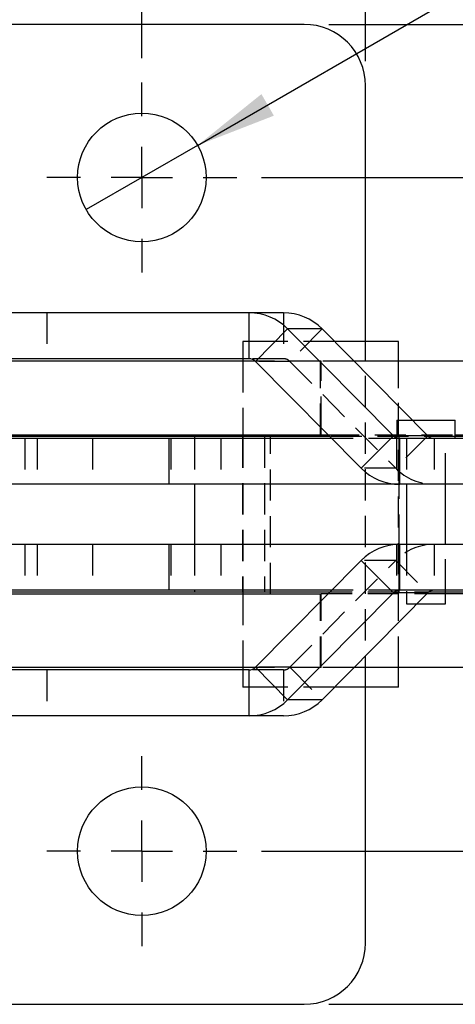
# Model space of a CAD drawing. Extents: x 144 to 818, y 5 to 576.
# Tile 14 of 49: x 296 to 332, y 20 to 101. Entities that reach past the tile are written whole.
import ezdxf

# ---------------------------------------------------------------- set-up
doc = ezdxf.new("R2010")
doc.units = 0
doc.header["$LTSCALE"] = 2
doc.linetypes.add('HIDDEN', pattern=[1.905, 1.27, -0.635])
doc.layers.get('0').update_dxf_attribs({"linetype": 'CONTINUOUS'})
doc.styles.add('SLDTEXTSTYLE0', font='TXT', dxfattribs={"width": 0.75})
doc.dimstyles.new('SLDDIMSTYLE1', dxfattribs={"dimtxt": 7, "dimasz": 6.604, "dimexe": 0, "dimexo": 0.0625, "dimgap": 1.75, "dimtad": 1, "dimdec": 3, "dimrnd": 1e-09, "dimzin": 12, "dimtxsty": 'SLDTEXTSTYLE0', "dimsah": 1, "dimcen": 0.09, "dimazin": 3, "dimtfac": 1, "dimtdec": 3, "dimtofl": 0, "dimtmove": 0, "dimatfit": 3, "dimtolj": 1, "dimtzin": 12})
doc.dimstyles.new('SLDDIMSTYLE4', dxfattribs={"dimtxt": 7, "dimasz": 6.604, "dimexe": 0, "dimexo": 0.0625, "dimgap": 1.75, "dimtad": 1, "dimdec": 3, "dimrnd": 1e-09, "dimzin": 12, "dimtxsty": 'SLDTEXTSTYLE0', "dimblk1": 'NONE', "dimsah": 1, "dimcen": 0, "dimazin": 3, "dimtfac": 1, "dimtdec": 3, "dimtmove": 0, "dimatfit": 3, "dimtolj": 1, "dimtzin": 12})

# ---------------------------------------------------------------- blocks, each defined once
blk = doc.blocks.new('_D_6')
at = {"color": 179, "linetype": 'CONTINUOUS'}
for p, q in [((321.546, 100.212), (426.992, 100.212)), ((424.992, 20.212), (424.992, 100.212)), ((321.546, 20.212), (426.992, 20.212))]:
    blk.add_line(p, q, dxfattribs=at)
for points in [[(424.992, 100.212), (423.976, 93.608), (426.008, 93.608)], [(424.992, 20.212), (426.008, 26.816), (423.976, 26.816)]]:
    blk.add_solid(points, dxfattribs=at)
at = {"color": 179, "linetype": 'CONTINUOUS', "insert": (415.969, 52.538, -138.306), "char_height": 7, "attachment_point": 1, "rotation": 90, "style": 'SLDTEXTSTYLE0'}
blk.add_mtext('80', dxfattribs=at)
blk = doc.blocks.new('_D_7')
at = {"color": 179, "linetype": 'CONTINUOUS'}
for p, q in [((316.046, 87.712), (405.134, 87.712)), ((403.134, 87.712), (403.134, 32.712)), ((316.046, 32.712), (405.134, 32.712))]:
    blk.add_line(p, q, dxfattribs=at)
for points in [[(403.134, 87.712), (402.118, 81.108), (404.15, 81.108)], [(403.134, 32.712), (404.15, 39.316), (402.118, 39.316)]]:
    blk.add_solid(points, dxfattribs=at)
at = {"color": 179, "linetype": 'CONTINUOUS', "insert": (394.11, 52.538, -138.306), "char_height": 7, "attachment_point": 1, "rotation": 90, "style": 'SLDTEXTSTYLE0'}
blk.add_mtext('55', dxfattribs=at)
blk = doc.blocks.new('_D_8')
at = {"color": 179, "linetype": 'CONTINUOUS'}
for p, q in [((259.546, 97.212), (259.546, 134.212)), ((324.546, 97.212), (324.546, 134.212)), ((324.546, 132.212), (259.546, 132.212))]:
    blk.add_line(p, q, dxfattribs=at)
for points in [[(259.546, 132.212), (266.15, 131.196), (266.15, 133.228)], [(324.546, 132.212), (317.942, 133.228), (317.942, 131.196)]]:
    blk.add_solid(points, dxfattribs=at)
at = {"color": 179, "linetype": 'CONTINUOUS', "insert": (286.382, 141.235, -138.306), "char_height": 7, "attachment_point": 1, "style": 'SLDTEXTSTYLE0'}
blk.add_mtext('65', dxfattribs=at)
blk = doc.blocks.new('_D_9')
at = {"color": 179, "linetype": 'CONTINUOUS'}
for p, q in [((276.296, 97.462), (276.296, 118.031)), ((306.296, 97.462), (306.296, 118.031)), ((306.296, 116.031), (276.296, 116.031))]:
    blk.add_line(p, q, dxfattribs=at)
for points in [[(276.296, 116.031), (282.9, 115.015), (282.9, 117.047)], [(306.296, 116.031), (299.692, 117.047), (299.692, 115.015)]]:
    blk.add_solid(points, dxfattribs=at)
at = {"color": 179, "linetype": 'CONTINUOUS', "insert": (286.382, 125.054, -138.306), "char_height": 7, "attachment_point": 1, "style": 'SLDTEXTSTYLE0'}
blk.add_mtext('30', dxfattribs=at)
blk = doc.blocks.new('_D_10')
at = {"color": 179, "linetype": 'CONTINUOUS'}
for q in [(364.265, 121.18), (301.75, 85.087)]:
    blk.add_line((310.843, 90.337), q, dxfattribs=at)
blk.add_solid([(310.843, 90.337), (317.07, 92.759), (316.054, 94.519)], dxfattribs=at)
at = {"color": 179, "linetype": 'CONTINUOUS', "char_height": 7, "attachment_point": 1, "rotation": 30, "style": 'SLDTEXTSTYLE0'}
for s, insert in [('10,5', (339.114, 117.162, -138.306)), ('%%c', (330.025, 111.791, -138.306))]:
    blk.add_mtext(s, dxfattribs=dict(at, insert=insert))
blk = doc.blocks.new('_NONE')
blk = doc.blocks.new('SW_CENTERMARKSYMBOL_8')
at = {"color": 0, "linetype": 'CONTINUOUS'}
for p, q in [((0, 5), (0, 7.75)), ((0, 0), (0, 2.5)), ((-5, 0), (-7.75, 0)), ((0, 0), (-2.5, 0)), ((0, 0), (0, -2.5)), ((0, 0), (2.5, 0)), ((5, 0), (7.75, 0)), ((0, -5), (0, -7.75))]:
    blk.add_line(p, q, dxfattribs=at)
blk = doc.blocks.new('SW_CENTERMARKSYMBOL_10')
at = {"color": 0, "linetype": 'CONTINUOUS'}
for p, q in [((0, 5), (0, 7.75)), ((30, 5), (30, 7.75)), ((0, 0), (0, 2.5)), ((30, 0), (30, 2.5)), ((-5, 0), (-7.75, 0)), ((0, 0), (-2.5, 0)), ((0, 0), (0, -2.5)), ((0, 0), (2.5, 0)), ((5, 0), (7.75, 0)), ((25, 0), (22.25, 0)), ((30, 0), (27.5, 0)), ((30, 0), (30, -2.5)), ((30, 0), (32.5, 0)), ((35, 0), (37.75, 0)), ((0, -5), (0, -7.75)), ((30, -5), (30, -7.75))]:
    blk.add_line(p, q, dxfattribs=at)

msp = doc.modelspace()

# ---------------------------------------------------------------- linework, layer by layer
at = {"color": 7, "linetype": 'CONTINUOUS'}
for p, q in [((319.5462, 100.212), (264.5462, 100.212)), ((324.5462, 74.312), (324.5462, 95.212)), ((315.0536, 76.662), (293.9755, 76.662)), ((315.0536, 72.912), (315.0536, 76.662)), ((317.8631, 76.662), (315.0536, 76.662)), ((315.5693, 72.6963), (318.1947, 75.3479)), ((326.8284, 66.6278), (318.1947, 75.3479)), ((321.0041, 75.3479), (318.1947, 75.3479)), ((321.0041, 75.3479), (329.6378, 66.6278)), ((327.2462, 74.312), (322.0298, 74.312)), ((327.2462, 72.712), (327.2462, 74.312)), ((315.5532, 72.712), (291.9608, 72.712)), ((315.0536, 72.912), (293.9755, 72.912)), ((314.5462, 72.912), (314.5462, 72.712)), ((324.203, 63.9761), (315.5693, 72.6963)), ((335.8962, 72.712), (323.6139, 72.712)), ((328.3663, 67.912), (331.8674, 67.912)), ((331.8674, 66.412), (331.8674, 67.912)), ((292.8528, 66.712), (320.9173, 66.712)), ((310.5782, 66.562), (292.8659, 66.562)), ((308.499, 66.412), (293.1881, 66.412)), ((308.499, 66.412), (308.499, 62.662)), ((321.7913, 66.412), (308.499, 66.412)), ((321.6427, 66.562), (310.5782, 66.562)), ((314.5462, 66.712), (314.5462, 66.562)), ((320.9173, 66.712), (321.4942, 66.712)), ((324.203, 63.9761), (326.8284, 66.6278)), ((329.6378, 66.6278), (326.8284, 66.6278)), ((327.3441, 62.662), (327.3441, 66.412)), ((340.2523, 66.412), (327.3441, 66.412)), ((331.8674, 66.712), (334.543, 66.712)), ((334.543, 66.562), (331.8674, 66.562)), ((308.499, 62.662), (293.1881, 62.662)), ((327.3441, 62.662), (308.499, 62.662)), ((340.2523, 62.662), (327.3441, 62.662)), ((327.9049, 62.662), (327.9049, 57.762)), ((331.0799, 57.762), (331.0799, 62.662)), ((308.499, 57.762), (293.1881, 57.762)), ((308.499, 57.762), (308.499, 54.012)), ((327.3441, 57.762), (308.499, 57.762)), ((327.3441, 54.012), (327.3441, 57.762)), ((340.2523, 57.762), (327.3441, 57.762)), ((324.203, 56.4479), (315.5693, 47.7278)), ((326.8284, 53.7963), (324.203, 56.4479)), ((310.5782, 53.862), (292.8659, 53.862)), ((308.499, 54.012), (293.1881, 54.012)), ((321.7913, 54.012), (308.499, 54.012)), ((321.6427, 53.862), (310.5782, 53.862)), ((314.5462, 53.862), (314.5462, 53.712)), ((340.2523, 54.012), (327.3441, 54.012)), ((331.0799, 52.912), (331.0799, 54.012)), ((335.3305, 53.862), (331.0799, 53.862)), ((292.8528, 53.712), (320.9173, 53.712)), ((326.8284, 53.7963), (318.1947, 45.0761)), ((321.4942, 53.712), (320.9173, 53.712)), ((321.0041, 45.0761), (329.6378, 53.7963)), ((329.6378, 53.7963), (326.8284, 53.7963)), ((335.3305, 53.712), (331.0799, 53.712)), ((328.7623, 52.912), (331.0799, 52.912)), ((315.5532, 47.712), (291.9608, 47.712)), ((315.0536, 47.512), (293.9755, 47.512)), ((314.5462, 47.712), (314.5462, 47.512)), ((315.0536, 43.762), (315.0536, 47.512)), ((318.1947, 45.0761), (315.5693, 47.7278)), ((335.8962, 47.712), (323.6139, 47.712)), ((327.2462, 46.112), (327.2462, 47.712)), ((327.2462, 46.112), (322.0298, 46.112)), ((324.5462, 25.212), (324.5462, 46.112)), ((321.0041, 45.0761), (318.1947, 45.0761)), ((315.0536, 43.762), (293.9755, 43.762)), ((317.8631, 43.762), (315.0536, 43.762)), ((264.5462, 20.212), (319.5462, 20.212))]:
    msp.add_line(p, q, dxfattribs=at)
at = {"color": 7, "linetype": 'HIDDEN'}
for p, q in [((298.5282, 76.662), (298.5282, 72.912)), ((317.8631, 76.662), (317.8631, 72.912)), ((321.0041, 75.3479), (318.3788, 72.6963)), ((316.0185, 74.312), (314.5462, 74.312)), ((314.5462, 74.312), (314.5462, 72.912)), ((322.0298, 74.312), (316.0185, 74.312)), ((324.5462, 46.112), (324.5462, 74.312)), ((314.5462, 72.712), (314.5462, 66.712)), ((314.5462, 72.712), (314.5462, 66.712)), ((317.8631, 72.912), (315.0536, 72.912)), ((320.9173, 72.712), (315.5532, 72.712)), ((318.3788, 72.6963), (315.5693, 72.6963)), ((318.3788, 72.6963), (327.0125, 63.9761)), ((320.8751, 66.712), (320.8751, 72.712)), ((323.6139, 72.712), (320.9173, 72.712)), ((320.9173, 67.2947), (320.9173, 72.712)), ((327.2462, 47.712), (327.2462, 72.712)), ((327.2462, 66.712), (327.2462, 72.712)), ((327.1174, 67.912), (328.3663, 67.912)), ((327.1174, 67.912), (327.1174, 66.412)), ((296.7457, 66.412), (296.7457, 62.662)), ((297.7403, 66.412), (297.7403, 62.662)), ((302.2669, 66.412), (302.2669, 62.662)), ((308.6493, 66.412), (308.6493, 62.662)), ((310.5782, 66.412), (310.5782, 62.662)), ((312.7452, 66.412), (312.7452, 62.662)), ((314.4962, 66.562), (314.4962, 53.862)), ((314.5462, 66.562), (314.5462, 53.862)), ((316.2962, 66.562), (316.2962, 53.862)), ((316.7962, 53.712), (316.7962, 66.712)), ((321.4942, 66.712), (331.8674, 66.712)), ((331.8674, 66.562), (321.6427, 66.562)), ((327.3441, 66.412), (321.7913, 66.412)), ((329.6378, 66.6278), (327.0125, 63.9761)), ((327.0924, 66.412), (327.0924, 62.662)), ((327.2962, 53.862), (327.2962, 66.562)), ((327.9049, 66.412), (327.9049, 62.662)), ((330.1535, 66.412), (330.1535, 62.662)), ((331.0799, 62.662), (331.0799, 66.412)), ((327.0125, 63.9761), (324.203, 63.9761)), ((296.7457, 57.762), (296.7457, 54.012)), ((297.7403, 57.762), (297.7403, 54.012)), ((302.2669, 57.762), (302.2669, 54.012)), ((308.6493, 57.762), (308.6493, 54.012)), ((310.5782, 57.762), (310.5782, 54.012)), ((312.7452, 57.762), (312.7452, 54.012)), ((327.0924, 57.762), (327.0924, 54.012)), ((327.9049, 57.762), (327.9049, 52.912)), ((330.1535, 57.762), (330.1535, 54.012)), ((331.0799, 54.012), (331.0799, 57.762)), ((318.3788, 47.7278), (327.0125, 56.4479)), ((327.0125, 56.4479), (324.203, 56.4479)), ((327.0125, 56.4479), (329.6378, 53.7963)), ((331.0799, 53.862), (321.6427, 53.862)), ((327.3441, 54.012), (321.7913, 54.012)), ((314.5462, 53.712), (314.5462, 47.712)), ((314.5462, 53.712), (314.5462, 47.712)), ((320.8751, 47.712), (320.8751, 53.712)), ((320.9173, 47.712), (320.9173, 53.1293)), ((331.0799, 53.712), (321.4942, 53.712)), ((327.2462, 47.712), (327.2462, 53.712)), ((327.9049, 52.912), (328.7623, 52.912)), ((298.5282, 47.512), (298.5282, 43.762)), ((314.5462, 47.512), (314.5462, 46.112)), ((317.8631, 47.512), (315.0536, 47.512)), ((320.9173, 47.712), (315.5532, 47.712)), ((318.3788, 47.7278), (315.5693, 47.7278)), ((317.8631, 47.512), (317.8631, 43.762)), ((318.3788, 47.7278), (321.0041, 45.0761)), ((323.6139, 47.712), (320.9173, 47.712)), ((316.0185, 46.112), (314.5462, 46.112)), ((322.0298, 46.112), (316.0185, 46.112))]:
    msp.add_line(p, q, dxfattribs=at)
at = {"color": 8, "linetype": 'CONTINUOUS'}
for p, q in [((320.9173, 66.712), (320.9173, 67.2947)), ((310.5782, 66.562), (310.5782, 66.412)), ((310.5782, 62.662), (310.5782, 57.762)), ((310.5782, 54.012), (310.5782, 53.862)), ((320.9173, 53.1293), (320.9173, 53.712))]:
    msp.add_line(p, q, dxfattribs=at)
at = {"color": 7, "linetype": 'CONTINUOUS'}
for centre in [(306.2962, 87.712), (306.2962, 32.712)]:
    msp.add_circle(centre, 5.25, dxfattribs=at)
for centre, radius, start, end in [((319.5462, 95.212), 5, 0, 90), ((315.0498, 72.2417), 4.4203, 44.645004, 89.949847), ((317.8592, 72.2417), 4.4203, 44.644993, 89.949858), ((315.053, 72.1863), 0.7257, 44.645027, 89.949911), ((327.3447, 67.1377), 0.7257, 224.645378, 269.949619), ((330.1541, 67.1377), 0.7257, 224.644823, 269.950174), ((327.3479, 67.0823), 4.4203, 224.644975, 269.949891), ((327.3479, 53.3417), 4.4203, 90.050109, 135.355025), ((327.3447, 53.2863), 0.7257, 90.050381, 135.354622), ((330.1541, 53.2863), 0.7257, 90.049826, 135.355177), ((315.053, 48.2377), 0.7257, 270.050089, 315.354973), ((315.0498, 48.1823), 4.4203, 270.050153, 315.354996), ((317.8592, 48.1823), 4.4203, 270.050142, 315.355007), ((319.5462, 25.212), 5, 270, 0)]:
    msp.add_arc(centre, radius, start, end, dxfattribs=at)
at = {"color": 7, "linetype": 'HIDDEN'}
for centre, radius, start, end in [((317.8624, 72.1863), 0.7257, 44.645027, 89.949911), ((330.1574, 67.0823), 4.4203, 224.644915, 269.949951), ((330.1574, 53.3417), 4.4203, 90.050049, 135.355085), ((317.8624, 48.2377), 0.7257, 270.050089, 315.354973)]:
    msp.add_arc(centre, radius, start, end, dxfattribs=at)

# ---------------------------------------------------------------- block references
at = {"color": 179, "linetype": 'CONTINUOUS'}
for name, p in [('SW_CENTERMARKSYMBOL_8', (306.2962, 87.712)), ('SW_CENTERMARKSYMBOL_10', (276.2962, 32.712))]:
    msp.add_blockref(name, p, dxfattribs=at)

# ---------------------------------------------------------------- dimensions: what is measured, and where the dimension line sits
for base, p1, p2, picture, middle in [((259.5462, 132.212), (324.5462, 95.212), (259.5462, 95.212), '_D_8', (294.3981, 132.212)), ((276.2962, 116.0309), (306.2962, 95.462), (276.2962, 95.462), '_D_9', (294.3981, 116.0309))]:
    dim = msp.add_linear_dim(base=base, p1=p1, p2=p2, dimstyle='SLDDIMSTYLE1', dxfattribs=at)
    dim.commit()
    dim.dimension.update_dxf_attribs({"geometry": picture, "text_midpoint": middle, "dimtype": 160})
dim = msp.add_diameter_dim_2p(p1=(301.7496, 85.087), p2=(310.8428, 90.337), dimstyle='SLDDIMSTYLE4', dxfattribs=at)
dim.commit()
dim.dimension.update_dxf_attribs({"geometry": '_D_10', "text_midpoint": (349.6618, 112.7491), "dimtype": 163})
for base, p1, p2, picture, middle in [((424.9924, 100.212), (319.5462, 20.212), (319.5462, 100.212), '_D_6', (424.9924, 60.5536)), ((403.1338, 32.712), (314.0462, 87.712), (314.0462, 32.712), '_D_7', (403.1338, 60.5536))]:
    dim = msp.add_linear_dim(base=base, p1=p1, p2=p2, angle=90, dimstyle='SLDDIMSTYLE1', dxfattribs=at)
    dim.commit()
    dim.dimension.update_dxf_attribs({"geometry": picture, "text_midpoint": middle, "dimtype": 160})

doc.saveas('drawing.dxf')
